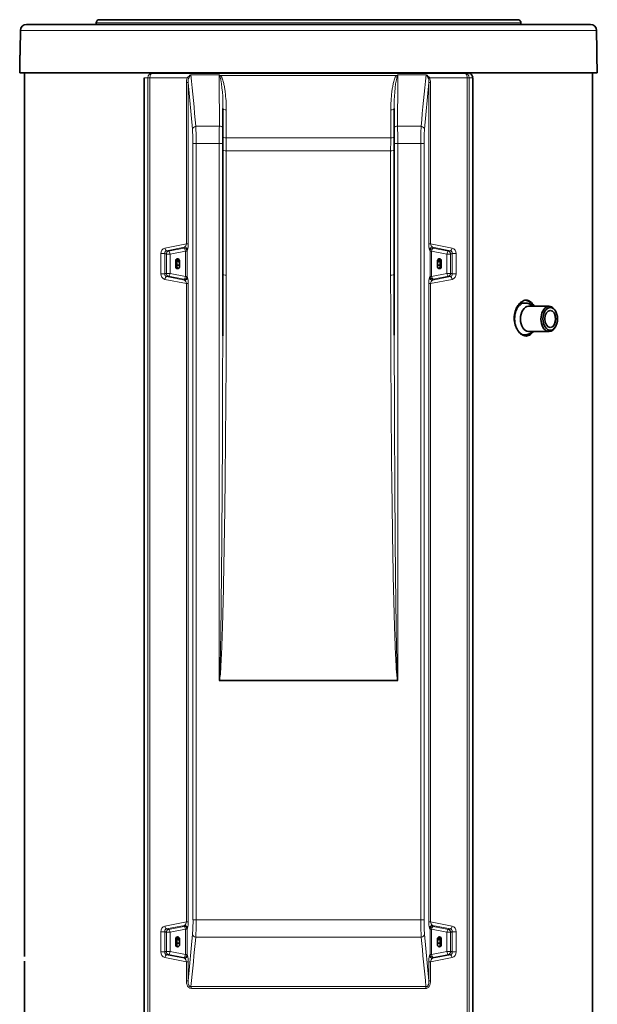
# Model space of a CAD drawing. Header units: millimetres. Extents: x -1322 to 2906, y -1845 to 3109.
# Tile 5 of 7: x -122 to 491, y 1000 to 2046. Entities that reach past the tile are written whole.
import ezdxf

# ---------------------------------------------------------------- set-up
doc = ezdxf.new("R2010")
doc.units = ezdxf.units.MM
for name, color, linetype in [('7627262', 7, 'Continuous'), ('7627729', 7, 'Continuous'), ('7682704', 7, 'Continuous'), ('97758856_ECROU_R', 7, 'Continuous'), ('EEP06411_TUBE_CO', 7, 'Continuous'), ('FactualArea', 7, 'Continuous')]:
    doc.layers.add(name, color=color, linetype=linetype)

# ---------------------------------------------------------------- blocks, each defined once
blk = doc.blocks.new('SE')
at = {"layer": '7627262', "color": 2, "linetype": 'Continuous', "lineweight": 35}
for p, q in [((15.9, 1988.9), (19.1, 1988.9)), ((19.1, 1988.9), (350.5, 1988.9)), ((350.5, 1988.9), (353.7, 1988.9)), ((10.4, 1983.9), (10.4, 848.9)), ((359.2, 848.9), (359.2, 1983.9)), ((93.8, 1951.3), (93.8, 1930.5)), ((275.8, 1930.5), (275.8, 1951.3)), ((93.8, 1930.5), (93.8, 1913.9)), ((275.8, 1913.9), (275.8, 1930.5)), ((93.8, 1913.9), (93.8, 1774.5)), ((275.8, 1774.5), (275.8, 1913.9)), ((43.9, 1783.4), (43.9, 1789.4)), ((45, 1783.4), (45, 1789.4)), ((47.9, 1789.4), (47.9, 1783.4)), ((321.7, 1789.4), (321.7, 1783.4)), ((324.6, 1783.4), (324.6, 1789.4)), ((325.7, 1783.4), (325.7, 1789.4)), ((90.1, 1343.9), (279.5, 1343.9)), ((43.9, 1063.4), (43.9, 1069.4)), ((45, 1063.4), (45, 1069.4)), ((47.9, 1069.4), (47.9, 1063.4)), ((321.7, 1069.4), (321.7, 1063.4)), ((324.6, 1063.4), (324.6, 1069.4)), ((325.7, 1063.4), (325.7, 1069.4))]:
    blk.add_line(p, q, dxfattribs=at)
at = {"layer": '7627262', "color": 7, "linetype": 'Continuous', "lineweight": 18}
for p, q in [((59.9, 1987), (90.1, 1987)), ((91.4, 1986.3), (278.2, 1986.3)), ((279.5, 1987), (309.7, 1987)), ((14.1, 1983.9), (10.4, 1983.9)), ((14.1, 871.1), (14.1, 1983.9)), ((16.4, 1983.9), (14.1, 1983.9)), ((16.4, 1983.9), (16.4, 871.1)), ((56.3, 1983.9), (16.4, 1983.9)), ((55.2, 1807.6), (55.2, 1978.8)), ((57, 1978.8), (55.2, 1978.8)), ((61.5, 1929.3), (57, 1978.8)), ((57, 1978.8), (57, 1807.6)), ((312.6, 1978.8), (308, 1929.3)), ((312.6, 1807.6), (312.6, 1978.8)), ((312.6, 1978.8), (314.3, 1978.8)), ((353.2, 1983.9), (313.3, 1983.9)), ((314.3, 1978.8), (314.3, 1807.6)), ((353.2, 871.1), (353.2, 1983.9)), ((353.2, 1983.9), (355.4, 1983.9)), ((355.4, 1983.9), (355.4, 871.1)), ((359.2, 1983.9), (355.4, 1983.9)), ((65.2, 1932.4), (90.2, 1932.4)), ((279.4, 1932.4), (304.4, 1932.4)), ((62.1, 1089.9), (62.1, 1913.9)), ((65.5, 1913.9), (62.1, 1913.9)), ((65.5, 1913.9), (65.5, 1089.9)), ((90, 1913.9), (65.5, 1913.9)), ((93.8, 1913.9), (90, 1913.9)), ((90, 1344), (90, 1913.9)), ((97.4, 1920), (272.1, 1920)), ((275.8, 1913.9), (279.6, 1913.9)), ((304.1, 1913.9), (279.6, 1913.9)), ((279.6, 1913.9), (279.6, 1344)), ((304.1, 1089.9), (304.1, 1913.9)), ((304.1, 1913.9), (307.4, 1913.9)), ((307.4, 1913.9), (307.4, 1089.9)), ((272, 1906.4), (97.5, 1906.4)), ((97.5, 1906.4), (97.5, 1774.5)), ((272, 1774.5), (272, 1906.4)), ((32.4, 1803.1), (55.2, 1807.6)), ((53, 1803.9), (34.1, 1800.2)), ((36.2, 1799.7), (52.4, 1802.9)), ((54.1, 1799.9), (38, 1796.7)), ((52.4, 1802.9), (53, 1803.9)), ((54.1, 1772.9), (54.1, 1799.9)), ((55.8, 1799.9), (54.1, 1799.9)), ((57, 1807.6), (55.2, 1807.6)), ((56.3, 1801), (55.8, 1799.9)), ((55.8, 1799.9), (55.8, 1772.9)), ((312.6, 1807.6), (314.3, 1807.6)), ((313.8, 1799.9), (313.2, 1801)), ((313.8, 1772.9), (313.8, 1799.9)), ((313.8, 1799.9), (315.5, 1799.9)), ((314.3, 1807.6), (337.2, 1803.1)), ((331.6, 1796.7), (315.5, 1799.9)), ((315.5, 1799.9), (315.5, 1772.9)), ((335.4, 1800.2), (316.5, 1803.9)), ((316.5, 1803.9), (317.1, 1802.9)), ((317.1, 1802.9), (333.3, 1799.7)), ((28, 1775.7), (28, 1797.2)), ((28, 1797.2), (32.2, 1797.2)), ((32.2, 1797.2), (32.2, 1775.7)), ((33.9, 1776.1), (33.9, 1796.7)), ((33.9, 1796.7), (38, 1796.7)), ((38, 1796.7), (38, 1776.1)), ((45, 1789.4), (43.9, 1789.4)), ((324.6, 1789.4), (325.7, 1789.4)), ((331.6, 1776.1), (331.6, 1796.7)), ((335.7, 1796.7), (331.6, 1796.7)), ((335.7, 1796.7), (335.7, 1776.1)), ((337.4, 1775.7), (337.4, 1797.2)), ((341.6, 1797.2), (337.4, 1797.2)), ((341.6, 1797.2), (341.6, 1775.7)), ((45, 1783.4), (43.9, 1783.4)), ((324.6, 1783.4), (325.7, 1783.4)), ((28, 1775.7), (32.2, 1775.7)), ((55.2, 1765.3), (32.4, 1769.8)), ((33.9, 1776.1), (38, 1776.1)), ((34.1, 1772.7), (53, 1769)), ((52.4, 1770), (36.2, 1773.2)), ((38, 1776.1), (54.1, 1772.9)), ((53, 1769), (52.4, 1770)), ((55.8, 1772.9), (54.1, 1772.9)), ((55.8, 1772.9), (56.3, 1771.9)), ((313.2, 1771.9), (313.8, 1772.9)), ((313.8, 1772.9), (315.5, 1772.9)), ((337.2, 1769.8), (314.3, 1765.3)), ((315.5, 1772.9), (331.6, 1776.1)), ((316.5, 1769), (335.4, 1772.7)), ((317.1, 1770), (316.5, 1769)), ((333.3, 1773.2), (317.1, 1770)), ((335.7, 1776.1), (331.6, 1776.1)), ((341.6, 1775.7), (337.4, 1775.7)), ((55.2, 1087.6), (55.2, 1765.3)), ((57, 1765.3), (55.2, 1765.3)), ((57, 1765.3), (57, 1087.6)), ((312.6, 1087.6), (312.6, 1765.3)), ((312.6, 1765.3), (314.3, 1765.3)), ((314.3, 1765.3), (314.3, 1087.6)), ((32.4, 1083.1), (55.2, 1087.6)), ((57, 1087.6), (55.2, 1087.6)), ((65.5, 1089.9), (62.1, 1089.9)), ((65.5, 1089.9), (304.1, 1089.9)), ((304.1, 1089.9), (307.4, 1089.9)), ((312.6, 1087.6), (314.3, 1087.6)), ((314.3, 1087.6), (337.2, 1083.1)), ((28, 1055.7), (28, 1077.2)), ((28, 1077.2), (32.2, 1077.2)), ((32.2, 1077.2), (32.2, 1055.7)), ((33.9, 1056.1), (33.9, 1076.7)), ((33.9, 1076.7), (38, 1076.7)), ((53, 1083.9), (34.1, 1080.2)), ((36.2, 1079.7), (52.4, 1082.9)), ((54.1, 1079.9), (38, 1076.7)), ((38, 1076.7), (38, 1056.1)), ((52.4, 1082.9), (53, 1083.9)), ((54.1, 1052.9), (54.1, 1079.9)), ((55.8, 1079.9), (54.1, 1079.9)), ((56.3, 1081), (55.8, 1079.9)), ((55.8, 1079.9), (55.8, 1052.9)), ((313.8, 1079.9), (313.2, 1081)), ((313.8, 1052.9), (313.8, 1079.9)), ((313.8, 1079.9), (315.5, 1079.9)), ((331.6, 1076.7), (315.5, 1079.9)), ((315.5, 1079.9), (315.5, 1052.9)), ((335.4, 1080.2), (316.5, 1083.9)), ((316.5, 1083.9), (317.1, 1082.9)), ((317.1, 1082.9), (333.3, 1079.7)), ((331.6, 1056.1), (331.6, 1076.7)), ((335.7, 1076.7), (331.6, 1076.7)), ((335.7, 1076.7), (335.7, 1056.1)), ((337.4, 1055.7), (337.4, 1077.2)), ((341.6, 1077.2), (337.4, 1077.2)), ((341.6, 1077.2), (341.6, 1055.7)), ((45, 1069.4), (43.9, 1069.4)), ((57, 1025), (61.5, 1074.5)), ((304.4, 1071.4), (65.2, 1071.4)), ((308, 1074.5), (312.6, 1025)), ((324.6, 1069.4), (325.7, 1069.4)), ((33.9, 1056.1), (38, 1056.1)), ((38, 1056.1), (54.1, 1052.9)), ((45, 1063.4), (43.9, 1063.4)), ((315.5, 1052.9), (331.6, 1056.1)), ((324.6, 1063.4), (325.7, 1063.4)), ((335.7, 1056.1), (331.6, 1056.1)), ((28, 1055.7), (32.2, 1055.7)), ((55.2, 1045.3), (32.4, 1049.8)), ((34.1, 1052.7), (53, 1049)), ((52.4, 1050), (36.2, 1053.2)), ((53, 1049), (52.4, 1050)), ((55.8, 1052.9), (54.1, 1052.9)), ((55.8, 1052.9), (56.3, 1051.9)), ((313.2, 1051.9), (313.8, 1052.9)), ((313.8, 1052.9), (315.5, 1052.9)), ((337.2, 1049.8), (314.3, 1045.3)), ((316.5, 1049), (335.4, 1052.7)), ((317.1, 1050), (316.5, 1049)), ((333.3, 1053.2), (317.1, 1050)), ((341.6, 1055.7), (337.4, 1055.7)), ((55.2, 1025), (55.2, 1045.3)), ((57, 1045.3), (55.2, 1045.3)), ((57, 1045.3), (57, 1025)), ((312.6, 1025), (312.6, 1045.3)), ((312.6, 1045.3), (314.3, 1045.3)), ((314.3, 1045.3), (314.3, 1025)), ((57, 1025), (55.2, 1025)), ((312.6, 1025), (314.3, 1025)), ((60.1, 1018.9), (309.4, 1018.9)), ((309.2, 1017.1), (60.4, 1017.1))]:
    blk.add_line(p, q, dxfattribs=at)
for centre, radius, start, end in [((67.5, 1974.5), 14.7, 121.0309, 139.6801), ((72.8, 1976.8), 16.4, 141.6955, 158.0798), ((-12506, 747.4), 12626.9, 5.38467, 5.63382), ((74.6, 1958.5), 32.5, 59.0285, 61.6344), ((-108, 1888.3), 221.3, 26.1504, 26.5034), ((294.9, 1958.5), 32.5, 118.3656, 120.9715), ((477.5, 1888.3), 221.3, 153.4966, 153.8496), ((12875.5, 747.4), 12626.9, 174.36618, 174.61533), ((302.1, 1974.5), 14.7, 40.3199, 58.9691), ((296.8, 1976.8), 16.4, 21.9202, 38.3045), ((66.6, 1979.2), 11.4, 155.0093, 181.9625), ((67.9, 1979.4), 11, 161.0249, 183.4094), ((-44.1, 1956.3), 138, 357.9487, 12.3529), ((413.7, 1956.3), 138, 167.6475, 182.0509), ((301.5, 1979.4), 11.2, 356.796, 18.7696), ((302.8, 1979.1), 11.5, 358.2538, 24.7743), ((-113, 1914.6), 175.1, 359.7595, 4.8014), ((-472.3, 1914.6), 537.8, 359.9206, 1.8888), ((1082.5, 1914.8), 992.5, 178.9839, 180.0502), ((-717.8, 1914.7), 997.3, 359.9524, 1.0135), ((855.6, 1914.4), 551.6, 178.1358, 180.0548), ((487.8, 1914.4), 180.4, 175.2722, 180.1669), ((-1063, 1906.4), 1160.5, 0.0002, 0.6697), ((1432.5, 1906.4), 1160.5, 179.3303, 179.9998), ((33.9, 1797.4), 5.89, 104.592, 182.6741), ((50.2, 1808.1), 5.02, 303.798, 354.1538), ((34, 1806.5), 23, 346.1014, 2.7076), ((334.7, 1806.4), 22.2, 176.9947, 194.1964), ((319.3, 1808.1), 5.02, 185.8403, 236.2079), ((335.7, 1797.4), 5.89, 357.327, 75.4069), ((33.9, 1775.5), 5.89, 177.327, 255.4069), ((50.2, 1764.8), 5.02, 5.8403, 56.2079), ((34.8, 1766.5), 22.2, 356.9947, 14.1964), ((335.5, 1766.4), 23, 166.1014, 182.7076), ((319.3, 1764.8), 5.02, 123.798, 174.1538), ((335.7, 1775.5), 5.89, 284.592, 2.6741), ((50.2, 1088.1), 5.02, 303.798, 354.1537), ((34, 1086.5), 23, 346.1014, 2.7076), ((-118.2, 1089.3), 180.4, 355.2722, 0.1669), ((-486.1, 1089.3), 551.6, 358.1358, 0.0548), ((841.9, 1089.1), 537.8, 179.9206, 181.8888), ((482.5, 1089.1), 175.1, 179.7595, 184.8014), ((334.7, 1086.4), 22.2, 176.9947, 194.1964), ((319.3, 1088.1), 5.02, 185.8404, 236.2079), ((33.9, 1077.4), 5.89, 104.5921, 182.6741), ((335.7, 1077.4), 5.89, 357.327, 75.4068), ((-12636.2, 2268.8), 12757.6, 354.37765, 354.61444), ((13005.7, 2268.8), 12757.6, 185.38555, 185.62235), ((33.9, 1055.5), 5.89, 177.327, 255.4068), ((50.2, 1044.8), 5.02, 5.8404, 56.2078), ((34.8, 1046.5), 22.2, 356.9947, 14.1964), ((335.5, 1046.4), 23, 166.1014, 182.7076), ((319.3, 1044.8), 5.02, 123.798, 174.1538), ((335.7, 1055.5), 5.89, 284.592, 2.6741)]:
    blk.add_arc(centre, radius, start, end, dxfattribs=at)
at = {"layer": '7627262', "color": 2, "linetype": 'Continuous', "lineweight": 35}
for centre, radius, start, end in [((353.5, 1983.1), 5.86, 62.4398, 88.9056), ((354.2, 1983.8), 4.97, 2.178, 65.6031), ((90.1, 1344), 0.096, 226.5335, 273.2427), ((279.5, 1344), 0.0982, 267.2999, 312.9239)]:
    blk.add_arc(centre, radius, start, end, dxfattribs=at)
at = {"layer": '7627262', "color": 7, "linetype": 'Continuous', "lineweight": 18}
for centre, major_axis, ratio, start_param, end_param in [((19.1, 1983.9), (0, 5), 0.984808, 0, 1.570796), ((19.1, 1983.9), (0, 5), 0.532894, 0, 1.570796), ((90.6, 1987.7), (-2.13, -2.11), 0.523003, 1.136432, 1.425293), ((279, 1987.7), (2.13, -2.11), 0.523003, 4.857892, 5.146753), ((350.5, 1983.9), (0, -5), 0.532894, 1.570796, 3.141593), ((350.5, 1983.9), (0, 5), 0.984808, 4.712389, 6.283185), ((55.1, 1983.9), (2.67, -1.37), 0.199704, 0.479367, 1.200891), ((314.5, 1983.9), (-2.67, -1.37), 0.199704, -1.200891, -0.479367), ((96.8, 1951.3), (-3, 0), 0.482439, 0, 1.803173), ((272.8, 1951.3), (3, 0), 0.482439, 4.480012, 6.283185), ((66.5, 1929.3), (-4.98, -0.45), 0.651008, 4.92087, 6.145041), ((90.8, 1930.5), (3, 0), 0.629496, 0, 1.780831), ((278.8, 1930.5), (-3, 0), 0.629496, 4.502354, 6.283185), ((303.1, 1929.3), (4.98, -0.45), 0.651008, 0.138145, 1.362315), ((96.8, 1921.4), (-3, 0), 0.481253, 0, 1.792518), ((272.8, 1921.4), (3, 0), 0.481253, 4.490667, 6.283185), ((96.8, 1906.5), (-3, 0), 0.018007, 0, 1.819694), ((272.8, 1906.5), (3, 0), 0.018007, 4.463491, 6.283185), ((33.8, 1803.1), (-0.59, 2.94), 0.475029, 1.476179, 2.942955), ((36.5, 1796.7), (-0.71, -2.91), 0.885557, 3.524711, 4.925821), ((36.5, 1796.7), (-0.59, 2.94), 0.472524, 4.618127, 6.084855), ((52.8, 1799.9), (2.62, -1.46), 0.977404, 0.517269, 2.177549), ((52.8, 1799.9), (0.57, -2.94), 0.420765, 1.489239, 2.948986), ((53.3, 1801), (2.62, -1.46), 0.977398, 0.517191, 2.177748), ((316.2, 1801), (-2.62, -1.46), 0.977398, 4.105438, 5.765994), ((316.8, 1799.9), (-2.62, -1.46), 0.977404, 4.105636, 5.765916), ((316.8, 1799.9), (0.57, 2.94), 0.420765, 0.192606, 1.652354), ((333, 1796.7), (0.59, 2.94), 0.472524, 0.19833, 1.665059), ((333, 1796.7), (-0.71, 2.91), 0.885557, 4.498957, 5.900067), ((335.7, 1803.1), (0.59, 2.94), 0.475029, 3.34023, 4.807006), ((33.8, 1769.8), (-0.59, -2.94), 0.475029, 3.34023, 4.807006), ((36.5, 1776.1), (0.71, -2.91), 0.885557, 4.498957, 5.900067), ((36.5, 1776.1), (-0.59, -2.94), 0.472524, 0.19833, 1.665059), ((52.8, 1772.9), (-0.57, -2.94), 0.420765, 0.192606, 1.652354), ((52.8, 1772.9), (2.62, 1.46), 0.977404, 4.105636, 5.765916), ((53.3, 1771.9), (2.62, 1.46), 0.977398, 4.105438, 5.765994), ((96.8, 1774.5), (-3, 0), 0.018, 0, 1.818066), ((272.8, 1774.5), (3, 0), 0.018, 4.465119, 6.283185), ((316.2, 1771.9), (-2.62, 1.46), 0.977398, 0.517191, 2.177748), ((316.8, 1772.9), (-2.62, 1.46), 0.977404, 0.51727, 2.177549), ((316.8, 1772.9), (-0.57, 2.94), 0.420765, 1.489239, 2.948986), ((333, 1776.1), (0.59, -2.94), 0.472524, 4.618127, 6.084855), ((333, 1776.1), (0.71, 2.91), 0.885557, 3.524711, 4.925821), ((335.7, 1769.8), (0.59, -2.94), 0.475029, 1.476179, 2.942955), ((33.8, 1083.1), (-0.59, 2.94), 0.475029, 1.476178, 2.942955), ((36.5, 1076.7), (-0.71, -2.91), 0.885557, 3.524711, 4.92582), ((36.5, 1076.7), (-0.59, 2.94), 0.472524, 4.618126, 6.084855), ((52.8, 1079.9), (2.62, -1.46), 0.977404, 0.517269, 2.17755), ((52.8, 1079.9), (0.57, -2.94), 0.420765, 1.489238, 2.948986), ((53.3, 1081), (2.62, -1.46), 0.977398, 0.517191, 2.177749), ((316.2, 1081), (-2.62, -1.46), 0.977398, 4.105436, 5.765995), ((316.8, 1079.9), (-2.62, -1.46), 0.977404, 4.105635, 5.765916), ((316.8, 1079.9), (0.57, 2.94), 0.420765, 0.192606, 1.652354), ((333, 1076.7), (0.59, 2.94), 0.472524, 0.19833, 1.665059), ((333, 1076.7), (-0.71, 2.91), 0.885557, 4.498958, 5.900067), ((335.7, 1083.1), (0.59, 2.94), 0.475029, 3.34023, 4.807007), ((66.5, 1074.5), (-4.98, 0.45), 0.651008, 0.138145, 1.362315), ((303.1, 1074.5), (4.98, 0.45), 0.651008, 4.92087, 6.145041), ((36.5, 1056.1), (0.71, -2.91), 0.885557, 4.498958, 5.900067), ((36.5, 1056.1), (-0.59, -2.94), 0.472524, 0.19833, 1.665059), ((333, 1056.1), (0.59, -2.94), 0.472524, 4.618126, 6.084855), ((333, 1056.1), (0.71, 2.91), 0.885557, 3.524711, 4.92582), ((33.8, 1049.8), (-0.59, -2.94), 0.475029, 3.34023, 4.807007), ((52.8, 1052.9), (-0.57, -2.94), 0.420765, 0.192606, 1.652354), ((52.8, 1052.9), (2.62, 1.46), 0.977404, 4.105635, 5.765916), ((53.3, 1051.9), (2.62, 1.46), 0.977398, 4.105437, 5.765995), ((316.2, 1051.9), (-2.62, 1.46), 0.977398, 0.517191, 2.177749), ((316.8, 1052.9), (-2.62, 1.46), 0.977404, 0.517269, 2.17755), ((316.8, 1052.9), (-0.57, 2.94), 0.420765, 1.489238, 2.948987), ((335.7, 1049.8), (0.59, -2.94), 0.475029, 1.476178, 2.942955), ((59.2, 1017.1), (0, 3), 0.393724, 4.712389, 5.375614), ((310.4, 1017.1), (0, 3), 0.393724, 0.907571, 1.570796)]:
    blk.add_ellipse(centre, major_axis=major_axis, ratio=ratio, start_param=start_param, end_param=end_param, dxfattribs=at)
for points in [[(90.2, 1932.4), (90.1, 1950.6), (90.1, 1968.9), (90.1, 1987)], [(279.5, 1987), (279.5, 1968.9), (279.4, 1950.6), (279.4, 1932.4)], [(97.5, 1949.9), (97.5, 1940), (97.5, 1930), (97.4, 1920)], [(272.1, 1920), (272.1, 1930), (272.1, 1940), (272.1, 1949.9)]]:
    blk.add_open_spline(points, degree=3, dxfattribs=at)
for points, knots in [([(91.4, 1986.3), (91.6, 1986), (91.8, 1985.7), (92.3, 1985.1), (92.4, 1984.7), (92.8, 1984), (92.9, 1983.7), (93.2, 1983), (93.3, 1982.6), (93.7, 1981.5), (94, 1980.8), (94.4, 1979.3), (94.6, 1978.6), (95.1, 1976.3), (95.4, 1974.8), (95.9, 1971.8), (96.1, 1970.2), (96.7, 1965.6), (97, 1962.5), (97.4, 1956.2), (97.5, 1953.1), (97.5, 1949.9)], [0, 0, 0, 0, 0.03125, 0.03125, 0.0625, 0.0625, 0.09375, 0.09375, 0.125, 0.125, 0.1875, 0.1875, 0.25, 0.25, 0.375, 0.375, 0.5, 0.5, 0.75, 0.75, 1, 1, 1, 1]), ([(272.1, 1949.9), (272.1, 1953.1), (272.2, 1956.2), (272.6, 1962.5), (272.8, 1965.6), (273.4, 1970.2), (273.7, 1971.8), (274.2, 1974.8), (274.5, 1976.3), (275, 1978.6), (275.2, 1979.3), (275.6, 1980.8), (275.8, 1981.5), (276.3, 1983), (276.6, 1983.7), (277.1, 1984.7), (277.3, 1985.1), (277.7, 1985.7), (277.9, 1986), (278.2, 1986.3)], [0, 0, 0, 0, 0.25, 0.25, 0.5, 0.5, 0.625, 0.625, 0.75, 0.75, 0.8125, 0.8125, 0.875, 0.875, 0.9375, 0.9375, 0.96875, 0.96875, 1, 1, 1, 1]), ([(34.1, 1800.2), (33.8, 1800.1), (33.6, 1800), (33.2, 1799.7), (33.1, 1799.6), (32.8, 1799.4), (32.7, 1799.3), (32.5, 1798.9), (32.3, 1798.5), (32.2, 1797.9), (32.1, 1797.5), (32.2, 1797.2)], [0, 0, 0, 0, 0.25, 0.25, 0.375, 0.375, 0.5, 0.5, 0.75, 0.75, 1, 1, 1, 1]), ([(34.1, 1800.2), (34.5, 1800.1), (34.9, 1800), (35.2, 1799.9), (35.6, 1799.8), (35.9, 1799.8), (36.2, 1799.7)], [0, 0, 0, 0, 0.528671, 0.528671, 0.528671, 1, 1, 1, 1]), ([(333.3, 1799.7), (333.7, 1799.8), (334, 1799.8), (334.3, 1799.9), (334.7, 1800), (335.1, 1800.1), (335.4, 1800.2)], [0, 0, 0, 0, 0.471329, 0.471329, 0.471329, 1, 1, 1, 1]), ([(337.4, 1797.2), (337.4, 1797.5), (337.4, 1797.9), (337.3, 1798.4), (337.2, 1798.5), (337.1, 1798.9), (337, 1799), (336.8, 1799.3), (336.7, 1799.4), (336.5, 1799.6), (336.4, 1799.7), (336, 1800), (335.7, 1800.1), (335.4, 1800.2)], [0, 0, 0, 0, 0.25, 0.25, 0.375, 0.375, 0.5, 0.5, 0.625, 0.625, 0.75, 0.75, 1, 1, 1, 1]), ([(33.9, 1796.7), (33.5, 1796.8), (33.2, 1796.9), (32.9, 1797), (32.6, 1797), (32.4, 1797.1), (32.2, 1797.2)], [0, 0, 0, 0, 0.578201, 0.578201, 0.578201, 1, 1, 1, 1]), ([(337.4, 1797.2), (337.2, 1797.1), (336.9, 1797), (336.7, 1797), (336.4, 1796.9), (336, 1796.8), (335.7, 1796.7)], [0, 0, 0, 0, 0.421799, 0.421799, 0.421799, 1, 1, 1, 1]), ([(32.2, 1775.7), (32.1, 1775.4), (32.2, 1775), (32.3, 1774.5), (32.4, 1774.4), (32.5, 1774), (32.6, 1773.9), (32.7, 1773.6), (32.8, 1773.5), (33.1, 1773.3), (33.2, 1773.2), (33.6, 1772.9), (33.8, 1772.8), (34.1, 1772.7)], [0, 0, 0, 0, 0.25, 0.25, 0.375, 0.375, 0.5, 0.5, 0.625, 0.625, 0.75, 0.75, 1, 1, 1, 1]), ([(32.2, 1775.7), (32.4, 1775.8), (32.6, 1775.8), (32.9, 1775.9), (33.2, 1776), (33.5, 1776.1), (33.9, 1776.1)], [0, 0, 0, 0, 0.421799, 0.421799, 0.421799, 1, 1, 1, 1]), ([(36.2, 1773.2), (35.9, 1773.1), (35.6, 1773), (35.2, 1773), (34.9, 1772.9), (34.5, 1772.8), (34.1, 1772.7)], [0, 0, 0, 0, 0.471328, 0.471328, 0.471328, 1, 1, 1, 1]), ([(97.5, 1774.5), (97.5, 1702.7), (97.1, 1630.9), (95.9, 1523.2), (95.4, 1487.3), (94.3, 1433.5), (93.9, 1415.6), (93.1, 1388.6), (92.8, 1379.7), (92.2, 1366.2), (91.9, 1361.7), (91.5, 1355), (91.4, 1352.8), (91.1, 1349.4), (91, 1348.3), (90.7, 1346.6), (90.7, 1346.1), (90.5, 1345.3), (90.5, 1345), (90.4, 1344.6), (90.3, 1344.4), (90.2, 1344.2), (90.2, 1344), (90.1, 1343.9)], [0, 0, 0, 0, 0.5, 0.5, 0.75, 0.75, 0.875, 0.875, 0.9375, 0.9375, 0.96875, 0.96875, 0.984375, 0.984375, 0.992187, 0.992187, 0.996094, 0.996094, 0.998047, 0.998047, 0.999023, 0.999023, 1, 1, 1, 1]), ([(279.5, 1343.9), (279.4, 1344), (279.3, 1344.2), (279.2, 1344.4), (279.2, 1344.6), (279.1, 1345), (279, 1345.3), (278.9, 1346.1), (278.8, 1346.6), (278.6, 1348.3), (278.5, 1349.4), (278.2, 1352.8), (278, 1355), (277.6, 1361.7), (277.4, 1366.2), (276.8, 1379.7), (276.5, 1388.6), (275.7, 1415.6), (275.2, 1433.5), (274.1, 1487.3), (273.6, 1523.2), (272.4, 1630.9), (272, 1702.7), (272, 1774.5)], [0, 0, 0, 0, 0.000977, 0.000977, 0.001953, 0.001953, 0.003906, 0.003906, 0.007813, 0.007813, 0.015625, 0.015625, 0.03125, 0.03125, 0.0625, 0.0625, 0.125, 0.125, 0.25, 0.25, 0.5, 0.5, 1, 1, 1, 1]), ([(335.4, 1772.7), (335.1, 1772.8), (334.7, 1772.9), (334.3, 1773), (334, 1773), (333.7, 1773.1), (333.3, 1773.2)], [0, 0, 0, 0, 0.528671, 0.528671, 0.528671, 1, 1, 1, 1]), ([(335.4, 1772.7), (335.7, 1772.8), (336, 1772.9), (336.4, 1773.2), (336.5, 1773.3), (336.7, 1773.5), (336.8, 1773.6), (337.1, 1774), (337.2, 1774.3), (337.4, 1775), (337.4, 1775.4), (337.4, 1775.7)], [0, 0, 0, 0, 0.25, 0.25, 0.375, 0.375, 0.5, 0.5, 0.75, 0.75, 1, 1, 1, 1]), ([(335.7, 1776.1), (336, 1776.1), (336.4, 1776), (336.7, 1775.9), (336.9, 1775.8), (337.2, 1775.8), (337.4, 1775.7)], [0, 0, 0, 0, 0.578201, 0.578201, 0.578201, 1, 1, 1, 1]), ([(90, 1344), (90, 1344), (90, 1344), (90.1, 1344.1), (90.1, 1344.1), (90.1, 1344.2), (90.1, 1344.3), (90.2, 1344.5), (90.2, 1344.6), (90.2, 1345.1), (90.3, 1345.3), (90.3, 1346.2), (90.4, 1346.7), (90.5, 1348.4), (90.5, 1349.5), (90.7, 1352.9), (90.8, 1355.1), (91, 1361.9), (91.1, 1366.3), (91.4, 1379.8), (91.6, 1388.8), (92, 1415.7), (92.2, 1433.6), (92.7, 1487.4), (93, 1523.3), (93.5, 1609.5), (93.6, 1659.8), (93.7, 1710)], [0, 0, 0, 0, 0.0002441, 0.0002441, 0.0004883, 0.0004883, 0.0009766, 0.0009766, 0.0019531, 0.0019531, 0.0039063, 0.0039063, 0.0078125, 0.0078125, 0.015625, 0.015625, 0.03125, 0.03125, 0.0625, 0.0625, 0.125, 0.125, 0.25, 0.25, 0.5, 0.5, 0.8501565, 0.8501565, 0.8501565, 0.8501565]), ([(275.8, 1710.4), (275.9, 1660), (276.1, 1609.6), (276.6, 1523.3), (276.8, 1487.4), (277.4, 1433.6), (277.6, 1415.7), (278, 1388.8), (278.2, 1379.8), (278.5, 1366.3), (278.6, 1361.9), (278.8, 1355.1), (278.9, 1352.9), (279, 1349.5), (279.1, 1348.4), (279.2, 1346.7), (279.2, 1346.2), (279.3, 1345.3), (279.3, 1345.1), (279.4, 1344.6), (279.4, 1344.5), (279.4, 1344.3), (279.4, 1344.2), (279.5, 1344.1), (279.5, 1344.1), (279.5, 1344), (279.5, 1344), (279.6, 1344)], [0.1489228, 0.1489228, 0.1489228, 0.1489228, 0.5, 0.5, 0.75, 0.75, 0.875, 0.875, 0.9375, 0.9375, 0.96875, 0.96875, 0.984375, 0.984375, 0.9921875, 0.9921875, 0.9960937, 0.9960937, 0.9980469, 0.9980469, 0.9990234, 0.9990234, 0.9995117, 0.9995117, 0.9997559, 0.9997559, 1, 1, 1, 1]), ([(34.1, 1080.2), (33.8, 1080.1), (33.6, 1080), (33.2, 1079.7), (33.1, 1079.6), (32.8, 1079.4), (32.7, 1079.3), (32.5, 1078.9), (32.3, 1078.5), (32.2, 1077.9), (32.1, 1077.5), (32.2, 1077.2)], [0, 0, 0, 0, 0.25, 0.25, 0.375, 0.375, 0.5, 0.5, 0.75, 0.75, 1, 1, 1, 1]), ([(33.9, 1076.7), (33.5, 1076.8), (33.2, 1076.9), (32.9, 1077), (32.6, 1077), (32.4, 1077.1), (32.2, 1077.2)], [0, 0, 0, 0, 0.578201, 0.578201, 0.578201, 1, 1, 1, 1]), ([(34.1, 1080.2), (34.5, 1080.1), (34.9, 1080), (35.2, 1079.9), (35.6, 1079.8), (35.9, 1079.8), (36.2, 1079.7)], [0, 0, 0, 0, 0.528671, 0.528671, 0.528671, 1, 1, 1, 1]), ([(333.3, 1079.7), (333.7, 1079.8), (334, 1079.8), (334.3, 1079.9), (334.7, 1080), (335.1, 1080.1), (335.4, 1080.2)], [0, 0, 0, 0, 0.471328, 0.471328, 0.471328, 1, 1, 1, 1]), ([(337.4, 1077.2), (337.4, 1077.5), (337.4, 1077.9), (337.3, 1078.4), (337.2, 1078.5), (337.1, 1078.9), (337, 1079), (336.8, 1079.3), (336.7, 1079.4), (336.5, 1079.6), (336.4, 1079.7), (336, 1080), (335.7, 1080.1), (335.4, 1080.2)], [0, 0, 0, 0, 0.25, 0.25, 0.375, 0.375, 0.5, 0.5, 0.625, 0.625, 0.75, 0.75, 1, 1, 1, 1]), ([(337.4, 1077.2), (337.2, 1077.1), (336.9, 1077), (336.7, 1077), (336.4, 1076.9), (336, 1076.8), (335.7, 1076.7)], [0, 0, 0, 0, 0.4218, 0.4218, 0.4218, 1, 1, 1, 1]), ([(32.2, 1055.7), (32.4, 1055.8), (32.6, 1055.8), (32.9, 1055.9), (33.2, 1056), (33.5, 1056.1), (33.9, 1056.1)], [0, 0, 0, 0, 0.4218, 0.4218, 0.4218, 1, 1, 1, 1]), ([(335.7, 1056.1), (336, 1056.1), (336.4, 1056), (336.7, 1055.9), (336.9, 1055.8), (337.2, 1055.8), (337.4, 1055.7)], [0, 0, 0, 0, 0.578201, 0.578201, 0.578201, 1, 1, 1, 1]), ([(32.2, 1055.7), (32.1, 1055.4), (32.2, 1055), (32.3, 1054.5), (32.4, 1054.4), (32.5, 1054), (32.6, 1053.9), (32.7, 1053.6), (32.8, 1053.5), (33.1, 1053.3), (33.2, 1053.2), (33.6, 1052.9), (33.8, 1052.8), (34.1, 1052.7)], [0, 0, 0, 0, 0.25, 0.25, 0.375, 0.375, 0.5, 0.5, 0.625, 0.625, 0.75, 0.75, 1, 1, 1, 1]), ([(36.2, 1053.2), (35.9, 1053.1), (35.6, 1053), (35.2, 1053), (34.9, 1052.9), (34.5, 1052.8), (34.1, 1052.7)], [0, 0, 0, 0, 0.471328, 0.471328, 0.471328, 1, 1, 1, 1]), ([(335.4, 1052.7), (335.1, 1052.8), (334.7, 1052.9), (334.3, 1053), (334, 1053), (333.7, 1053.1), (333.3, 1053.2)], [0, 0, 0, 0, 0.528671, 0.528671, 0.528671, 1, 1, 1, 1]), ([(335.4, 1052.7), (335.7, 1052.8), (336, 1052.9), (336.4, 1053.2), (336.5, 1053.3), (336.7, 1053.5), (336.8, 1053.6), (337.1, 1054), (337.2, 1054.3), (337.4, 1055), (337.4, 1055.4), (337.4, 1055.7)], [0, 0, 0, 0, 0.25, 0.25, 0.375, 0.375, 0.5, 0.5, 0.75, 0.75, 1, 1, 1, 1]), ([(60.4, 1017.1), (59.9, 1017.1), (59.5, 1017.1), (58.9, 1017.3), (58.7, 1017.4), (58.3, 1017.6), (58.2, 1017.7), (57.6, 1018), (57.3, 1018.3), (56.9, 1018.8), (56.8, 1019), (56.5, 1019.4), (56.4, 1019.6), (56.1, 1020.1), (55.9, 1020.6), (55.7, 1021.4), (55.5, 1021.9), (55.3, 1023.2), (55.2, 1024.1), (55.2, 1025)], [0, 0, 0, 0, 0.125, 0.125, 0.1875, 0.1875, 0.25, 0.25, 0.375, 0.375, 0.4375, 0.4375, 0.5, 0.5, 0.625, 0.625, 0.75, 0.75, 1, 1, 1, 1]), ([(57, 1025), (57, 1024.3), (57, 1023.7), (57.1, 1022.4), (57.2, 1021.7), (57.5, 1021), (57.5, 1020.8), (57.7, 1020.5), (57.7, 1020.3), (57.9, 1020.1), (58, 1019.9), (58.2, 1019.7), (58.3, 1019.5), (58.5, 1019.3), (58.7, 1019.2), (58.9, 1019.1), (59.1, 1019), (59.4, 1018.9), (59.5, 1018.9), (59.8, 1018.9), (60, 1018.9), (60.1, 1018.9)], [0, 0, 0, 0, 0.25, 0.25, 0.5, 0.5, 0.5625, 0.5625, 0.625, 0.625, 0.6875, 0.6875, 0.75, 0.75, 0.8125, 0.8125, 0.875, 0.875, 0.9375, 0.9375, 1, 1, 1, 1]), ([(314.3, 1025), (314.3, 1024.1), (314.3, 1023.2), (314, 1021.9), (313.9, 1021.4), (313.6, 1020.6), (313.5, 1020.2), (313.1, 1019.4), (312.8, 1019), (312.3, 1018.3), (311.9, 1018), (311.2, 1017.5), (310.8, 1017.4), (310.2, 1017.2), (310, 1017.1), (309.6, 1017.1), (309.4, 1017.1), (309.2, 1017.1)], [0, 0, 0, 0, 0.25, 0.25, 0.375, 0.375, 0.5, 0.5, 0.625, 0.625, 0.75, 0.75, 0.875, 0.875, 0.9375, 0.9375, 1, 1, 1, 1]), ([(309.4, 1018.9), (309.6, 1018.9), (309.7, 1018.9), (310, 1018.9), (310.2, 1018.9), (310.5, 1019), (310.6, 1019.1), (310.9, 1019.2), (311, 1019.3), (311.3, 1019.5), (311.4, 1019.6), (311.6, 1019.9), (311.7, 1020.1), (311.9, 1020.5), (312, 1020.8), (312.2, 1021.4), (312.3, 1021.8), (312.4, 1022.4), (312.5, 1022.7), (312.6, 1023.7), (312.6, 1024.3), (312.6, 1025)], [0, 0, 0, 0, 0.0625, 0.0625, 0.125, 0.125, 0.1875, 0.1875, 0.25, 0.25, 0.3125, 0.3125, 0.375, 0.375, 0.5, 0.5, 0.625, 0.625, 0.75, 0.75, 1, 1, 1, 1])]:
    blk.add_open_spline(points, degree=3, knots=knots, dxfattribs=at)
at = {"layer": '7627262', "color": 2, "linetype": 'Continuous', "lineweight": 35}
for points, knots in [([(43.9, 1789.4), (43.9, 1790), (44.1, 1790.6), (44.8, 1791.5), (45.3, 1791.7), (46.4, 1791.7), (46.9, 1791.5), (47.7, 1790.6), (47.9, 1790), (47.9, 1789.4)], [0, 0, 0, 0, 0.25, 0.25, 0.5, 0.5, 0.75, 0.75, 1, 1, 1, 1]), ([(45, 1789.4), (45, 1790), (45.2, 1790.6), (45.8, 1791.3), (46.1, 1791.5), (46.4, 1791.6)], [0, 0, 0, 0, 0.25, 0.25, 0.4052845, 0.4052845, 0.4052845, 0.4052845]), ([(325.7, 1789.4), (325.7, 1790), (325.5, 1790.6), (324.7, 1791.5), (324.2, 1791.7), (323.2, 1791.7), (322.7, 1791.5), (321.9, 1790.6), (321.7, 1790), (321.7, 1789.4)], [0, 0, 0, 0, 0.25, 0.25, 0.5, 0.5, 0.75, 0.75, 1, 1, 1, 1]), ([(324.6, 1789.4), (324.6, 1790), (324.4, 1790.6), (323.8, 1791.3), (323.5, 1791.5), (323.2, 1791.6)], [0, 0, 0, 0, 0.25, 0.25, 0.4052845, 0.4052845, 0.4052845, 0.4052845]), ([(47.9, 1783.4), (47.9, 1782.9), (47.7, 1782.3), (46.9, 1781.4), (46.4, 1781.2), (45.3, 1781.2), (44.8, 1781.4), (44.1, 1782.3), (43.9, 1782.9), (43.9, 1783.4)], [0, 0, 0, 0, 0.25, 0.25, 0.5, 0.5, 0.75, 0.75, 1, 1, 1, 1]), ([(46.4, 1781.3), (46.1, 1781.4), (45.8, 1781.6), (45.2, 1782.3), (45, 1782.9), (45, 1783.4)], [0.5907671, 0.5907671, 0.5907671, 0.5907671, 0.75, 0.75, 1, 1, 1, 1]), ([(321.7, 1783.4), (321.7, 1782.9), (321.9, 1782.3), (322.7, 1781.4), (323.2, 1781.2), (324.2, 1781.2), (324.7, 1781.4), (325.5, 1782.3), (325.7, 1782.9), (325.7, 1783.4)], [0, 0, 0, 0, 0.25, 0.25, 0.5, 0.5, 0.75, 0.75, 1, 1, 1, 1]), ([(323.1, 1781.3), (323.4, 1781.4), (323.7, 1781.6), (324.4, 1782.3), (324.6, 1782.9), (324.6, 1783.4)], [0.5907671, 0.5907671, 0.5907671, 0.5907671, 0.75, 0.75, 1, 1, 1, 1]), ([(43.9, 1069.4), (43.9, 1070), (44.1, 1070.6), (44.8, 1071.5), (45.3, 1071.7), (46.4, 1071.7), (46.9, 1071.5), (47.7, 1070.6), (47.9, 1070), (47.9, 1069.4)], [0, 0, 0, 0, 0.25, 0.25, 0.5, 0.5, 0.75, 0.75, 1, 1, 1, 1]), ([(45, 1069.4), (45, 1070), (45.2, 1070.6), (45.8, 1071.3), (46.1, 1071.5), (46.4, 1071.6)], [0, 0, 0, 0, 0.25, 0.25, 0.4052845, 0.4052845, 0.4052845, 0.4052845]), ([(325.7, 1069.4), (325.7, 1070), (325.5, 1070.6), (324.7, 1071.5), (324.2, 1071.7), (323.2, 1071.7), (322.7, 1071.5), (321.9, 1070.6), (321.7, 1070), (321.7, 1069.4)], [0, 0, 0, 0, 0.25, 0.25, 0.5, 0.5, 0.75, 0.75, 1, 1, 1, 1]), ([(324.6, 1069.4), (324.6, 1070), (324.4, 1070.6), (323.8, 1071.3), (323.5, 1071.5), (323.2, 1071.6)], [0, 0, 0, 0, 0.25, 0.25, 0.4052845, 0.4052845, 0.4052845, 0.4052845]), ([(47.9, 1063.4), (47.9, 1062.9), (47.7, 1062.3), (46.9, 1061.4), (46.4, 1061.2), (45.3, 1061.2), (44.8, 1061.4), (44.1, 1062.3), (43.9, 1062.9), (43.9, 1063.4)], [0, 0, 0, 0, 0.25, 0.25, 0.5, 0.5, 0.75, 0.75, 1, 1, 1, 1]), ([(46.4, 1061.3), (46.1, 1061.4), (45.8, 1061.6), (45.2, 1062.3), (45, 1062.9), (45, 1063.4)], [0.5907671, 0.5907671, 0.5907671, 0.5907671, 0.75, 0.75, 1, 1, 1, 1]), ([(321.7, 1063.4), (321.7, 1062.9), (321.9, 1062.3), (322.7, 1061.4), (323.2, 1061.2), (324.2, 1061.2), (324.7, 1061.4), (325.5, 1062.3), (325.7, 1062.9), (325.7, 1063.4)], [0, 0, 0, 0, 0.25, 0.25, 0.5, 0.5, 0.75, 0.75, 1, 1, 1, 1]), ([(323.1, 1061.3), (323.4, 1061.4), (323.7, 1061.6), (324.4, 1062.3), (324.6, 1062.9), (324.6, 1063.4)], [0.5907671, 0.5907671, 0.5907671, 0.5907671, 0.75, 0.75, 1, 1, 1, 1])]:
    blk.add_open_spline(points, degree=3, knots=knots, dxfattribs=at)
for points in [[(93.7, 1710), (93.8, 1731.5), (93.8, 1753), (93.8, 1774.5)], [(275.8, 1774.5), (275.8, 1753.2), (275.8, 1731.8), (275.8, 1710.4)]]:
    blk.add_open_spline(points, degree=3, dxfattribs=at)
at = {"layer": '7627729', "color": 2, "linetype": 'Continuous', "lineweight": 35}
for p, q in [((-116.8, 1989), (-116.8, 1051)), ((486.4, 1051), (486.4, 1989)), ((-116.8, 1040.8), (-116.8, 380.9)), ((486.4, 380.9), (486.4, 1040.8))]:
    blk.add_line(p, q, dxfattribs=at)
blk.add_arc((-392.2, 1045.9), 275.4, 358.9304, 0, dxfattribs=at)
for points, knots in [([(353.3, 1988.9), (353.3, 1988.9), (353.4, 1988.9), (353.5, 1988.9), (353.7, 1988.9), (353.8, 1989), (353.9, 1989), (353.9, 1989)], [0, 0, 0, 0, 0.0357904, 0.0715796, 0.1073682, 0.1431549, 0.1756293, 0.1756293, 0.1756293, 0.1756293]), ([(46.4, 1789.2), (46, 1789.7), (45.8, 1790.3), (45.8, 1791), (45.8, 1791.2), (45.9, 1791.3)], [0.4005529, 0.4005529, 0.4005529, 0.4005529, 0.5, 0.5, 0.5210498, 0.5210498, 0.5210498, 0.5210498]), ([(423.3, 1714.3), (422.4, 1713.1), (420.1, 1710.7), (415.8, 1709.1), (411, 1710.8), (406.8, 1715.1), (403.9, 1721.3), (402.7, 1728.7), (403.9, 1736.1), (406.8, 1742.2), (411, 1746.5), (415.8, 1748.3), (420.5, 1746.5), (423.2, 1743.5), (424.3, 1741.5), (424.5, 1741.3)], [0.139366, 0.139366, 0.139366, 0.139366, 0.1875802, 0.25, 0.3124198, 0.3751328, 0.4377713, 0.5, 0.5622287, 0.6248672, 0.6875802, 0.75, 0.8124198, 0.8751328, 0.8823993, 0.8823993, 0.8823993, 0.8823993]), ([(415.2, 1747.7), (416.6, 1747.5), (417.9, 1747), (420.5, 1745.1), (421.8, 1743.7), (423, 1741.7), (423.1, 1741.5), (423.2, 1741.3)], [0.7580425, 0.7580425, 0.7580425, 0.7580425, 0.8125, 0.8125, 0.875, 0.875, 0.882231, 0.882231, 0.882231, 0.882231]), ([(421.3, 1713.3), (420.6, 1712.5), (419.9, 1711.8), (417.9, 1710.4), (416.6, 1709.8), (415.2, 1709.7)], [0.15274016, 0.15274016, 0.15274016, 0.15274016, 0.1875, 0.1875, 0.24195751, 0.24195751, 0.24195751, 0.24195751]), ([(46.4, 1069.2), (46, 1069.7), (45.8, 1070.3), (45.8, 1071.1), (45.9, 1071.3), (45.9, 1071.4)], [0.4005529, 0.4005529, 0.4005529, 0.4005529, 0.5, 0.5, 0.5275242, 0.5275242, 0.5275242, 0.5275242]), ([(486.4, 1051), (486.4, 1051), (486.4, 1050.4), (486.3, 1048.5), (486.3, 1047.3), (486.3, 1044.6), (486.3, 1043.3), (486.4, 1041.4), (486.4, 1040.8), (486.4, 1040.8)], [0.2585032, 0.2585032, 0.2585032, 0.2585032, 0.375, 0.375, 0.5, 0.5, 0.625, 0.625, 0.7414968, 0.7414968, 0.7414968, 0.7414968])]:
    blk.add_open_spline(points, degree=3, knots=knots, dxfattribs=at)
for points in [[(353.3, 1988.7), (353.6, 1988.7), (353.9, 1988.8), (354.1, 1988.9)], [(324.2, 1790.9), (324.2, 1790.3), (324, 1789.6), (323.6, 1789.1)], [(324.2, 1070.9), (324.2, 1070.3), (324, 1069.6), (323.6, 1069.1)]]:
    blk.add_open_spline(points, degree=3, dxfattribs=at)
at = {"layer": '7682704', "color": 2, "linetype": 'Continuous', "lineweight": 35}
for p, q in [((-114.5, 2040.5), (484.1, 2040.5)), ((-40.7, 2042), (-40.7, 2040.5)), ((-37.2, 2045.5), (406.8, 2045.5)), ((410.3, 2040.5), (410.3, 2042)), ((-121, 2034.1), (-121.4, 2013)), ((491, 2013), (490.6, 2034.1)), ((-121.5, 2008), (-121.8, 1989)), ((-121.5, 2008), (-121.5, 2008)), ((-121.4, 2013), (-121.4, 2013)), ((491, 2013), (491, 2013)), ((491, 2008), (491, 2008)), ((491.4, 1989), (491, 2008)), ((491.4, 1989), (-121.8, 1989)), ((-121.8, 1989), (-120.3, 1989)), ((489.9, 1989), (-120.3, 1989)), ((489.9, 1989), (491.4, 1989))]:
    blk.add_line(p, q, dxfattribs=at)
at = {"layer": '7682704', "color": 7, "linetype": 'Continuous', "lineweight": 18}
for p, q in [((410.3, 2042), (-40.7, 2042)), ((490.6, 2034.1), (-121, 2034.1))]:
    blk.add_line(p, q, dxfattribs=at)
at = {"layer": '7682704', "color": 2, "linetype": 'Continuous', "lineweight": 35}
for centre, radius, start, end in [((-114.5, 2034), 6.5, 90, 179), ((-37.2, 2042), 3.5, 90, 180), ((406.8, 2042), 3.5, 0, 90), ((484.1, 2034), 6.5, 1, 90), ((-232.3, 2012.4), 111, 357.7088, 0.2912), ((601.9, 2012.4), 111, 179.7088, 182.2912)]:
    blk.add_arc(centre, radius, start, end, dxfattribs=at)
at = {"layer": '97758856_ECROU_R', "color": 2, "linetype": 'Continuous', "lineweight": 35}
for p, q in [((45.8, 1790.7), (45.6, 1790.7)), ((45.7, 1791.2), (45.7, 1790.7)), ((46.9, 1790.7), (47.1, 1790.7)), ((47.1, 1790.7), (47.6, 1790.7)), ((322.4, 1790.7), (322.2, 1790.7)), ((322.9, 1791.2), (322.4, 1791.2)), ((322.4, 1790.7), (322.9, 1790.7)), ((323.2, 1791.2), (322.9, 1791.2)), ((322.9, 1790.7), (323.2, 1790.7)), ((45, 1784.9), (47.9, 1784.9)), ((321.7, 1784.9), (324.6, 1784.9)), ((45.8, 1070.7), (45.6, 1070.7)), ((45.7, 1071.2), (45.7, 1070.7)), ((46.9, 1070.7), (47.1, 1070.7)), ((47.1, 1070.7), (47.6, 1070.7)), ((322.4, 1070.7), (322.2, 1070.7)), ((322.9, 1071.2), (322.4, 1071.2)), ((322.4, 1070.7), (322.9, 1070.7)), ((323.2, 1071.2), (322.9, 1071.2)), ((322.9, 1070.7), (323.2, 1070.7)), ((45, 1064.9), (47.9, 1064.9)), ((321.7, 1064.9), (324.6, 1064.9))]:
    blk.add_line(p, q, dxfattribs=at)
for centre, start, end in [((46.7, 1789), 122.4618, 147.0939), ((323.3, 1789), 33.0113, 57.6371), ((46.7, 1069), 122.4618, 147.0939), ((323.3, 1069), 33.0113, 57.6371)]:
    blk.add_arc(centre, 0.304, start, end, dxfattribs=at)
for centre, major_axis, ratio, start_param, end_param in [((47.5, 1790.9), (0, -2.5), 0.890881, 4.821328, 6.283185), ((47.8, 1790.9), (-0.26, 2.35), 0.888607, 1.588286, 3.032134), ((48.5, 1790.9), (0, 2.82), 0.890881, 1.390269, 2.218504), ((47.5, 1790.9), (0, -2.5), 0.890881, 0, 0.166941), ((321.1, 1790.9), (0, 1.5), 0.890052, 3.587907, 4.544941), ((322.2, 1790.9), (0.26, 2.35), 0.88778, 3.027365, 4.694474), ((322.5, 1790.9), (0, -2.5), 0.890052, 5.897318, 6.283185), ((320.8, 1790.9), (0, 1.5), 0.890052, 3.900279, 4.544941), ((322.5, 1790.9), (0, -2.5), 0.890052, 0, 1.117728), ((321.5, 1790.9), (0, -2.82), 0.890052, 0.923089, 1.599638), ((47.5, 1070.9), (0, -2.5), 0.890881, 4.821328, 6.283185), ((47.8, 1070.9), (-0.26, 2.35), 0.888607, 1.588286, 3.032134), ((48.5, 1070.9), (0, 2.82), 0.890881, 1.390269, 2.218504), ((47.5, 1070.9), (0, -2.5), 0.890881, 0, 0.166941), ((321.1, 1070.9), (0, 1.5), 0.890052, 3.587907, 4.544941), ((322.2, 1070.9), (0.26, 2.35), 0.88778, 3.027365, 4.694474), ((320.8, 1070.9), (0, 1.5), 0.890052, 3.900279, 4.544941), ((321.5, 1070.9), (0, -2.82), 0.890052, 0.923089, 1.599638)]:
    blk.add_ellipse(centre, major_axis=major_axis, ratio=ratio, start_param=start_param, end_param=end_param, dxfattribs=at)
at = {"layer": '97758856_ECROU_R', "color": 7, "linetype": 'Continuous', "lineweight": 18}
for centre, major_axis, ratio, start_param, end_param in [((48.6, 1790.9), (0, 2.77), 0.890881, 2.192201, 2.450036), ((48.9, 1790.9), (0, 2), 0.890881, 1.696124, 2.44676), ((321.1, 1790.9), (0, 2), 0.890052, 3.461527, 4.587061), ((321.1, 1790.9), (0, -2), 0.890052, 1.696124, 1.85647), ((321.4, 1790.9), (0, 2.77), 0.890052, 3.831192, 4.090984), ((48.6, 1070.9), (0, 2.77), 0.890881, 2.192201, 2.450036), ((48.9, 1070.9), (0, 2), 0.890881, 1.696124, 2.44676), ((321.1, 1070.9), (0, 2), 0.890052, 3.461527, 4.587061), ((321.1, 1070.9), (0, -2), 0.890052, 1.696124, 1.85647), ((321.4, 1070.9), (0, 2.77), 0.890052, 3.831193, 4.090984)]:
    blk.add_ellipse(centre, major_axis=major_axis, ratio=ratio, start_param=start_param, end_param=end_param, dxfattribs=at)
at = {"layer": '97758856_ECROU_R', "color": 2, "linetype": 'Continuous', "lineweight": 35}
for points, knots in [([(46.6, 1789.3), (46.6, 1789.3), (46.7, 1789.4), (46.8, 1789.6), (46.8, 1789.7), (46.8, 1790.1), (46.9, 1790.4), (46.9, 1790.7)], [0, 0, 0, 0, 0.25, 0.25, 0.5, 0.5, 1, 1, 1, 1]), ([(323.2, 1790.7), (323.2, 1790.5), (323.2, 1790.4), (323.2, 1790.1), (323.2, 1790), (323.2, 1789.7), (323.3, 1789.6), (323.3, 1789.4), (323.4, 1789.3), (323.4, 1789.3)], [0, 0, 0, 0, 0.25, 0.25, 0.5, 0.5, 0.75, 0.75, 1, 1, 1, 1]), ([(46.6, 1069.3), (46.6, 1069.3), (46.7, 1069.4), (46.8, 1069.6), (46.8, 1069.7), (46.8, 1070.1), (46.9, 1070.4), (46.9, 1070.7)], [0, 0, 0, 0, 0.25, 0.25, 0.5, 0.5, 1, 1, 1, 1]), ([(323.2, 1070.7), (323.2, 1070.5), (323.2, 1070.4), (323.2, 1070.1), (323.2, 1070), (323.2, 1069.7), (323.3, 1069.6), (323.3, 1069.4), (323.4, 1069.3), (323.4, 1069.3)], [0, 0, 0, 0, 0.25, 0.25, 0.5, 0.5, 0.75, 0.75, 1, 1, 1, 1])]:
    blk.add_open_spline(points, degree=3, knots=knots, dxfattribs=at)
for points in [[(323.2, 1791.6), (323.2, 1791.4), (323.2, 1791.3), (323.2, 1791.2)], [(323.2, 1071.6), (323.2, 1071.4), (323.2, 1071.3), (323.2, 1071.2)]]:
    blk.add_open_spline(points, degree=3, dxfattribs=at)
at = {"layer": 'EEP06411_TUBE_CO', "color": 2, "linetype": 'Continuous', "lineweight": 35}
for p, q in [((414.8, 1744.7), (409.4, 1744.7)), ((429.1, 1741.3), (418.4, 1741.3)), ((440.2, 1741.3), (429.1, 1741.3)), ((447.8, 1734.3), (447.5, 1735.1)), ((447.5, 1720.5), (447.8, 1721.3)), ((411.7, 1711), (414.8, 1711)), ((418.4, 1714.4), (429.1, 1714.4)), ((429.1, 1714.4), (440.2, 1714.4))]:
    blk.add_line(p, q, dxfattribs=at)
at = {"layer": 'EEP06411_TUBE_CO', "color": 7, "linetype": 'Continuous', "lineweight": 18}
for start_param, end_param in [(3.138191, 6.283185), (0, 0.005881)]:
    blk.add_ellipse((414.8, 1727.8), major_axis=(0, -16.9), ratio=0.642788, start_param=start_param, end_param=end_param, dxfattribs=at)
at = {"layer": 'EEP06411_TUBE_CO', "color": 2, "linetype": 'Continuous', "lineweight": 35}
for centre, major_axis, start_param, end_param in [((418.4, 1727.8), (0, -13.4), 3.141593, 6.283185), ((440.2, 1727.8), (0, -13.4), 2.145967, 6.283185), ((440.2, 1727.8), (0, -10.6), 1.045152, 2.096441), ((440.2, 1727.8), (0, -13.4), 0, 0.995626)]:
    blk.add_ellipse(centre, major_axis=major_axis, ratio=0.642788, start_param=start_param, end_param=end_param, dxfattribs=at)
for major_axis in [(0, -12), (0, -9)]:
    blk.add_ellipse((441.4, 1727.8), major_axis=major_axis, ratio=0.642788, dxfattribs=at)
for points, knots in [([(422.5, 1741.3), (422.3, 1741.5), (421.5, 1742.2), (420.1, 1743.3), (418, 1744.2), (416.2, 1744.7), (415.2, 1744.6), (414.8, 1744.6)], [0.6111055, 0.6111055, 0.6111055, 0.6111055, 0.6480207, 0.7518985, 0.8523105, 0.9609492, 1, 1, 1, 1]), ([(414.9, 1711), (415.3, 1711), (416.3, 1711), (418.1, 1711.5), (420.1, 1712.4), (421.6, 1713.5), (422.3, 1714.2), (422.5, 1714.3)], [0, 0, 0, 0, 0.0480747, 0.1506316, 0.2525175, 0.3562064, 0.3880964, 0.3880964, 0.3880964, 0.3880964])]:
    blk.add_open_spline(points, degree=3, knots=knots, dxfattribs=at)

msp = doc.modelspace()

# ---------------------------------------------------------------- block references
at = {"layer": 'FactualArea'}
msp.add_blockref('SE', (0, 0), dxfattribs=at)

doc.saveas('drawing.dxf')
